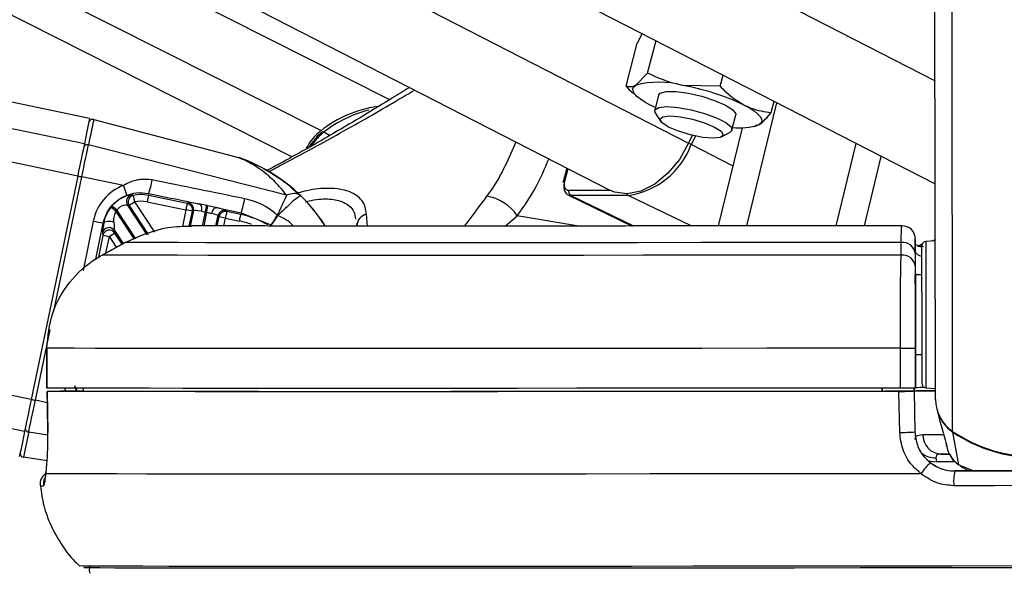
# Paper-space layout 'Surface Plate' of a CAD drawing. Header units: millimetres. Extents: x 2658 to 18042, y 1128 to 16227.
# Tile 14 of 64: x 6160 to 6308, y 5708 to 5791. Entities that reach past the tile are written whole.
import ezdxf

# ---------------------------------------------------------------- set-up
doc = ezdxf.new("R2010")
doc.units = ezdxf.units.MM
doc.layers.add('COMPONENT_GEOMETRY', color=7, linetype='Continuous')
doc.styles.add('SLDTEXTSTYLE1', font='TXT', dxfattribs={"width": 0.75})
doc.dimstyles.new('SLDDIMSTYLE0', dxfattribs={"dimtxt": 100, "dimasz": 6.604, "dimexe": 0, "dimexo": 0.0625, "dimgap": 25, "dimtad": 0, "dimtih": 1, "dimtoh": 1, "dimdec": 0, "dimlfac": 0.5, "dimrnd": 1e-09, "dimzin": 12, "dimdsep": 46, "dimtxsty": 'SLDTEXTSTYLE1', "dimsah": 1, "dimcen": 0.09, "dimadec": 0, "dimazin": 3, "dimtfac": 1, "dimtdec": 0, "dimtofl": 0, "dimtmove": 0, "dimatfit": 3, "dimfxl": 1, "dimfrac": 2, "dimtolj": 1, "dimtzin": 12, "dimarcsym": 0})

# ---------------------------------------------------------------- blocks, each defined once
blk = doc.blocks.new('_D_11')
at = {"layer": 'COMPONENT_GEOMETRY', "color": 7, "ltscale": 2}
for p, q in [((8881.73, 5900.55), (9410.21, 5900.55)), ((9403.86, 5900.55), (9403.86, 3746.68)), ((9403.86, 1434.05), (9403.86, 3587.93)), ((3885.31, 1434.05), (9410.21, 1434.05))]:
    blk.add_line(p, q, dxfattribs=at)
for points in [[(9403.86, 5900.55), (9402.84, 5893.95), (9404.88, 5893.95)], [(9403.86, 1434.05), (9404.88, 1440.65), (9402.84, 1440.65)]]:
    blk.add_solid(points, dxfattribs=at)
at = {"layer": 'COMPONENT_GEOMETRY', "color": 7, "ltscale": 2, "insert": (9256.08, 3716.83), "char_height": 100, "attachment_point": 1, "style": 'SLDTEXTSTYLE1'}
blk.add_mtext('2233', dxfattribs=at)

psp = doc.layouts.new('Surface Plate')

# ---------------------------------------------------------------- linework, layer by layer
at = {"color": 8, "linetype": 'Continuous', "lineweight": 25, "ltscale": 2}
for p, q in [((6160.56, 5729.38), (5336.75, 5900.55)), ((6161.56, 5734.2), (5360.94, 5900.55)), ((6168.55, 5767.83), (5529.79, 5900.55)), ((6169.55, 5772.66), (5554.01, 5900.55)), ((6200.77, 5770.71), (5943.54, 5900.55)), ((6205.13, 5774.66), (5955.72, 5900.55)), ((6011.77, 5900.55), (6260.41, 5772.78)), ((6067.14, 5900.55), (6297.48, 5782.18)), ((6300.13, 5729.38), (6299.94, 5869.29)), ((6206.44, 5773.93), (6205.56, 5774.42)), ((6267.12, 5769.32), (6260.81, 5772.57)), ((6242.24, 5768.92), (6241.74, 5767.01)), ((6164.96, 5747.46), (6169.17, 5767.71)), ((6202.11, 5764.86), (6201.84, 5765.07)), ((6242.4, 5765.69), (6248.52, 5765.69)), ((6252.16, 5760.3), (6242.66, 5764.92)), ((6260.82, 5760.31), (6251.34, 5764.92)), ((6176.3, 5763.39), (6179.15, 5759.03)), ((6180.13, 5759.37), (6177.13, 5763.94)), ((6177.07, 5758.31), (6174.32, 5762.51)), ((6174.45, 5762.65), (6177.25, 5758.37)), ((6184.81, 5762.73), (6184.29, 5760.21)), ((6185.32, 5760.28), (6185.79, 5762.53)), ((6187.32, 5760.33), (6187.75, 5762.41)), ((6187.93, 5762.38), (6187.51, 5760.33)), ((6212.15, 5760.3), (6211.99, 5762.08)), ((6232.82, 5760.3), (6234.64, 5761.85)), ((6243.89, 5760.3), (6234.64, 5761.85)), ((6170.89, 5761.04), (6169.35, 5753.62)), ((6171.25, 5755.33), (6172.38, 5760.73)), ((6189.78, 5761.7), (6189.49, 5760.32)), ((6190.51, 5760.32), (6190.76, 5761.49)), ((6172.33, 5758.89), (6171.65, 5755.59)), ((6175.23, 5757.59), (6174.14, 5759.24)), ((6172.8, 5756.26), (6173.31, 5758.69)), ((6173.31, 5758.69), (6174.35, 5757.1)), ((6295.53, 5757.48), (6295.08, 5757.32)), ((6162.18, 5734.07), (6164.38, 5744.67)), ((6168.08, 5736.31), (6168.45, 5735.42)), ((6169.38, 5735.79), (6169.32, 5735.89)), ((6163.97, 5733.7), (6162.18, 5734.07)), ((6164.05, 5728.81), (6161.18, 5729.28)), ((6300.47, 5724.82), (6297.69, 5724.82)), ((6301.07, 5724.33), (6303.31, 5723.43)), ((6301.74, 5724), (6301.07, 5724.33))]:
    psp.add_line(p, q, dxfattribs=at)
at = {"color": 7, "linetype": 'Continuous', "lineweight": 25, "ltscale": 2}
for p, q in [((6170.34, 5776.49), (5573.27, 5900.55)), ((6215.47, 5779.32), (5975.3, 5900.55)), ((5986.1, 5900.55), (6248.56, 5765.68)), ((6036.9, 5900.55), (6297.5, 5766.63)), ((6297.55, 5734.2), (6297.34, 5885.01)), ((6253.43, 5789.28), (6252.7, 5787.85)), ((6251.02, 5781.33), (6252.7, 5787.85)), ((6254.26, 5783.3), (6255.52, 5788.21)), ((6254.26, 5783.3), (6252.43, 5781.47)), ((6265.17, 5781.33), (6265.6, 5783.02)), ((6265.17, 5781.33), (6259.5, 5781.47)), ((6252.16, 5780.24), (6252.72, 5779.75)), ((6255.91, 5780.01), (6255.32, 5777.73)), ((6255.42, 5778.14), (6254.65, 5778.51)), ((6269.18, 5760.32), (6273.69, 5778.87)), ((6272.84, 5777.38), (6273.28, 5779.08)), ((6255.41, 5777.34), (6256.2, 5776.09)), ((6266.94, 5774.75), (6267.53, 5777.02)), ((6170.95, 5776.33), (6192.73, 5770.61)), ((6270.2, 5775.26), (6270.51, 5775.33)), ((6270.48, 5775.5), (6271.01, 5775.56)), ((6260.97, 5773.92), (6260.41, 5772.78)), ((6261.44, 5773.85), (6260.81, 5772.57)), ((6264.93, 5760.31), (6268.53, 5775.1)), ((6265.38, 5773.73), (6266.67, 5774.44)), ((6199.96, 5764.96), (6170.16, 5772.5)), ((6282.61, 5760.33), (6285.63, 5772.73)), ((6286.86, 5760.33), (6289.4, 5770.79)), ((6168.55, 5767.83), (6161.56, 5734.2)), ((6242.09, 5769), (6241.56, 5766.95)), ((6175.42, 5766.41), (6169.17, 5767.71)), ((6179.24, 5765.21), (6179.17, 5764.92)), ((6185.01, 5763.71), (6179.17, 5764.92)), ((6242.24, 5765.01), (6251.93, 5760.3)), ((6251.34, 5764.92), (6242.66, 5764.92)), ((6179.01, 5758.98), (6176.05, 5763.48)), ((6176.05, 5763.48), (6176.3, 5763.39)), ((6178.97, 5763.94), (6184.81, 5762.73)), ((6185.19, 5763.82), (6185.01, 5763.71)), ((6187.95, 5763.38), (6187.02, 5763.57)), ((6185.96, 5762.64), (6185.47, 5760.29)), ((6185.79, 5762.53), (6185.96, 5762.64)), ((6187.15, 5762.52), (6187.75, 5762.41)), ((6189.34, 5760.32), (6189.66, 5761.87)), ((6189.37, 5763.07), (6193.13, 5762.28)), ((6189.66, 5761.87), (6189.78, 5761.7)), ((6190.96, 5762.47), (6190.84, 5762.64)), ((6193.07, 5762.03), (6190.96, 5762.47)), ((6193.13, 5762.28), (6193.07, 5762.03)), ((6193.13, 5762.28), (6197.61, 5760.48)), ((6198.65, 5761.87), (6198.64, 5761.87)), ((6198.65, 5761.87), (6198.65, 5761.87)), ((6172.38, 5760.73), (6172.45, 5760.72)), ((6190.76, 5761.49), (6192.87, 5761.05)), ((6210.48, 5760.66), (6210.55, 5760.33)), ((6172.26, 5759.27), (6172.33, 5758.89)), ((6174.07, 5759.61), (6175.36, 5757.66)), ((6174.14, 5759.24), (6174.07, 5759.61)), ((6175.67, 5757.83), (6172.21, 5755.93)), ((6172.21, 5755.92), (6175.67, 5757.82)), ((6175.67, 5757.82), (6175.67, 5757.83)), ((6292.38, 5755.92), (6292.38, 5757.82)), ((6294.52, 5756.55), (6294.52, 5758.13)), ((6295.31, 5757.25), (6294.57, 5757.47)), ((6295.55, 5757.55), (6295.2, 5757.43)), ((6297.52, 5758.05), (6296.08, 5757.98)), ((6297.55, 5758.23), (6296.95, 5758.02)), ((6172.21, 5755.92), (6172.21, 5755.93)), ((6294.52, 5756.55), (6294.52, 5752.94)), ((6294.52, 5756.08), (6294.52, 5754.18)), ((6294.84, 5757.29), (6295.75, 5757.2)), ((6295.52, 5752.95), (6294.52, 5752.94)), ((6294.52, 5752.94), (6294.52, 5752.94)), ((6294.55, 5735.94), (6294.53, 5747.04)), ((6163.9, 5741.91), (6163.9, 5735.91)), ((6163.91, 5741.91), (6163.9, 5741.91)), ((6163.92, 5735.91), (6163.91, 5741.91)), ((6292.28, 5735.91), (6292.27, 5741.91)), ((6294.54, 5741.92), (6294.55, 5735.92)), ((6294.54, 5740.94), (6295.54, 5740.95)), ((6294.54, 5740.94), (6294.55, 5735.95)), ((6294.54, 5740.94), (6294.55, 5735.96)), ((6163.9, 5735.91), (6163.92, 5735.91)), ((6163.94, 5735.41), (6164.04, 5729.24)), ((6163.95, 5735.41), (6163.96, 5735.41)), ((6169.39, 5735.42), (6165.93, 5735.42)), ((6168.1, 5735.42), (6169.39, 5735.42)), ((6169.38, 5735.92), (6169.39, 5735.41)), ((6289.55, 5735.92), (6289.55, 5735.42)), ((6289.55, 5735.42), (6289.55, 5735.91)), ((6294.34, 5735.44), (6289.96, 5735.43)), ((6289.96, 5735.42), (6289.96, 5735.43)), ((6289.96, 5735.43), (6289.96, 5735.42)), ((6294.33, 5735.92), (6294.34, 5735.44)), ((6294.34, 5735.45), (6294.33, 5735.92)), ((6294.34, 5735.45), (6294.34, 5735.46)), ((6294.34, 5735.46), (6294.45, 5729.31)), ((6294.34, 5735.44), (6294.34, 5735.42)), ((6294.34, 5735.42), (6294.45, 5729.31)), ((6294.55, 5735.96), (6294.55, 5735.95)), ((6294.55, 5735.94), (6294.55, 5735.92)), ((6296.11, 5735.92), (6297.55, 5735.84)), ((6297.78, 5732.6), (6298.22, 5730.93)), ((6298.23, 5730.93), (6298.41, 5730.28)), ((6164.05, 5729.24), (6164.04, 5729.24)), ((6294.45, 5729.31), (6294.45, 5729.32)), ((6301.07, 5724.33), (6300.14, 5729.28)), ((6299.13, 5727.63), (6299.15, 5727.56)), ((6299.21, 5727.24), (6299.31, 5726.86)), ((6163.94, 5724.94), (6160.39, 5725.49)), ((6297.62, 5725.41), (6297.69, 5724.82)), ((6298.37, 5725.97), (6299.69, 5725.98)), ((6163.77, 5723.02), (6163.77, 5723.34)), ((6300.46, 5723.43), (6300.46, 5723.43)), ((6301.29, 5724.22), (6301.7, 5723.92))]:
    psp.add_line(p, q, dxfattribs=at)
at = {"color": 7, "linetype": 'Continuous', "lineweight": 25, "ltscale": 2, "flags": 128}
for points in [[(6254.65, 5778.51), (6253.84, 5778.96), (6253.17, 5779.4), (6252.64, 5779.82), (6252.27, 5780.22), (6252.06, 5780.59), (6252.02, 5780.93), (6252.14, 5781.22), (6252.43, 5781.47)], [(6255.91, 5780.01), (6256.14, 5780.29), (6257.05, 5780.53), (6258.53, 5780.53), (6260.38, 5780.29), (6262.4, 5779.83), (6264.34, 5779.22), (6265.96, 5778.51), (6267.07, 5777.81), (6267.53, 5777.2), (6267.53, 5777.02)], [(6255.41, 5777.34), (6255.35, 5777.81), (6255.93, 5778.16), (6257.14, 5778.29)], [(6257.14, 5778.29), (6258.84, 5778.16), (6260.8, 5777.81), (6262.81, 5777.26), (6264.62, 5776.6), (6266, 5775.88), (6266.8, 5775.21), (6266.91, 5774.67), (6266.67, 5774.44)], [(6268.79, 5778.51), (6269.59, 5778.07), (6270.27, 5777.63), (6270.79, 5777.21), (6271.16, 5776.81), (6271.37, 5776.44), (6271.42, 5776.1), (6271.29, 5775.8), (6271.01, 5775.56)], [(6257.61, 5776.87), (6259.18, 5776.74), (6261.01, 5776.38), (6262.82, 5775.84), (6264.32, 5775.2), (6265.3, 5774.56), (6265.61, 5774.02), (6265.19, 5773.65), (6264.11, 5773.53), (6262.54, 5773.65), (6260.72, 5774.02), (6258.91, 5774.56), (6257.41, 5775.2), (6256.43, 5775.84), (6256.12, 5776.38), (6256.54, 5776.74), (6257.61, 5776.87)], [(6170.34, 5776.49), (6170.34, 5776.49), (6170.29, 5776.24), (6170.14, 5775.51), (6169.89, 5774.3), (6169.55, 5772.66)], [(6170.95, 5776.33), (6170.94, 5776.27), (6170.9, 5776.08), (6170.84, 5775.78), (6170.75, 5775.35), (6170.64, 5774.8), (6170.5, 5774.15), (6170.34, 5773.38), (6170.16, 5772.5)], [(6169.55, 5772.66), (6169.46, 5772.22), (6169.35, 5771.72), (6169.24, 5771.16), (6169.11, 5770.55), (6168.98, 5769.91), (6168.84, 5769.23), (6168.69, 5768.54), (6168.55, 5767.83)], [(6169.17, 5767.71), (6169.31, 5768.41), (6169.45, 5769.1), (6169.59, 5769.77), (6169.73, 5770.41), (6169.85, 5771.01), (6169.97, 5771.57), (6170.07, 5772.07), (6170.16, 5772.5)], [(6260.41, 5772.78), (6259.03, 5770.34), (6257.3, 5768.24), (6255.32, 5766.6), (6253.24, 5765.54), (6251.18, 5765.13), (6249.27, 5765.38), (6248.56, 5765.68)], [(6241.72, 5766.81), (6241.65, 5766.85), (6241.6, 5766.88), (6241.57, 5766.92), (6241.56, 5766.95), (6241.56, 5766.95)], [(6177.13, 5763.94), (6177.09, 5764.12), (6177.05, 5764.3), (6177.02, 5764.47), (6176.99, 5764.61), (6176.96, 5764.73), (6176.94, 5764.83), (6176.93, 5764.89), (6176.92, 5764.91)], [(6185.01, 5763.71), (6185.01, 5763.68), (6184.99, 5763.62), (6184.97, 5763.52), (6184.95, 5763.4), (6184.92, 5763.26), (6184.88, 5763.09), (6184.85, 5762.91), (6184.81, 5762.73)], [(6187.75, 5762.41), (6187.79, 5762.59), (6187.82, 5762.76), (6187.86, 5762.92), (6187.88, 5763.06), (6187.91, 5763.18), (6187.93, 5763.28), (6187.94, 5763.34), (6187.95, 5763.38)], [(6187.93, 5762.38), (6187.97, 5762.55), (6188, 5762.72), (6188.04, 5762.88), (6188.06, 5763.02), (6188.09, 5763.14), (6188.11, 5763.24), (6188.12, 5763.31), (6188.13, 5763.35)], [(6188.72, 5762.19), (6188.77, 5762.37), (6188.84, 5762.54), (6188.91, 5762.7), (6189, 5762.83), (6189.09, 5762.94), (6189.18, 5763.02), (6189.28, 5763.06), (6189.37, 5763.07)], [(6190.96, 5762.47), (6190.95, 5762.44), (6190.94, 5762.38), (6190.92, 5762.29), (6190.9, 5762.17), (6190.87, 5762.02), (6190.83, 5761.86), (6190.79, 5761.68), (6190.76, 5761.49)], [(6192.87, 5761.05), (6192.91, 5761.24), (6192.95, 5761.42), (6192.98, 5761.58), (6193.01, 5761.73), (6193.04, 5761.85), (6193.06, 5761.94), (6193.07, 5762), (6193.07, 5762.03)], [(6172.45, 5760.72), (6172.52, 5760.83), (6172.65, 5760.93), (6172.82, 5761), (6173.03, 5761.04), (6173.27, 5761.05), (6173.52, 5761.02), (6173.76, 5760.96), (6173.98, 5760.88)], [(6292.38, 5757.82), (6282.15, 5757.81), (6272.1, 5757.8), (6262.27, 5757.8), (6252.73, 5757.79), (6243.53, 5757.78), (6234.71, 5757.78), (6226.34, 5757.77), (6218.45, 5757.77), (6211.1, 5757.77), (6204.32, 5757.77), (6198.15, 5757.78), (6192.63, 5757.78), (6187.78, 5757.79), (6183.64, 5757.8), (6180.23, 5757.8), (6177.57, 5757.81), (6175.67, 5757.82)], [(6295.53, 5749.07), (6295.52, 5751.64), (6295.52, 5753.89), (6295.52, 5755.67), (6295.52, 5756.85), (6295.52, 5757.36), (6295.52, 5757.38)], [(6292.38, 5755.92), (6282.42, 5755.91), (6272.61, 5755.9), (6263.01, 5755.89), (6253.65, 5755.89), (6244.6, 5755.88), (6235.89, 5755.88), (6227.58, 5755.87), (6219.7, 5755.87), (6212.29, 5755.87), (6205.39, 5755.87), (6199.04, 5755.87), (6193.27, 5755.88), (6188.1, 5755.88), (6183.57, 5755.89), (6179.7, 5755.89), (6176.5, 5755.9), (6174, 5755.91), (6172.21, 5755.92)], [(6294.53, 5747.04), (6294.53, 5748.2), (6294.53, 5749.31), (6294.53, 5750.33), (6294.53, 5751.22), (6294.52, 5751.95), (6294.52, 5752.49), (6294.52, 5752.83), (6294.52, 5752.94)], [(6295.52, 5752.95), (6295.52, 5753.27), (6295.52, 5753.55)], [(6295.54, 5736.52), (6295.54, 5736.73), (6295.54, 5737.63), (6295.54, 5739.16), (6295.54, 5741.23), (6295.54, 5743.68), (6295.53, 5746.35), (6295.53, 5749.07)], [(6292.27, 5741.91), (6282.16, 5741.9), (6272.19, 5741.89), (6262.41, 5741.88), (6252.86, 5741.88), (6243.59, 5741.87), (6234.65, 5741.86), (6226.07, 5741.86), (6217.89, 5741.86), (6210.16, 5741.86), (6202.91, 5741.86), (6196.17, 5741.86), (6189.97, 5741.86), (6184.34, 5741.86), (6179.32, 5741.87), (6174.92, 5741.88), (6171.16, 5741.88), (6168.07, 5741.89), (6165.65, 5741.9), (6163.91, 5741.91)], [(6295.54, 5740.35), (6295.54, 5740.49), (6295.54, 5740.95)], [(6292.28, 5735.91), (6282.16, 5735.9), (6272.2, 5735.89), (6262.41, 5735.88), (6252.87, 5735.88), (6243.6, 5735.87), (6234.66, 5735.86), (6226.08, 5735.86), (6217.9, 5735.86), (6210.17, 5735.86), (6202.91, 5735.86), (6196.17, 5735.86), (6189.98, 5735.86), (6184.35, 5735.86), (6179.33, 5735.87), (6174.93, 5735.88), (6171.17, 5735.88), (6168.07, 5735.89), (6165.65, 5735.9), (6163.92, 5735.91)], [(6164.05, 5729.24), (6163.99, 5733.24), (6163.95, 5735.41)], [(6292.06, 5735.41), (6281.42, 5735.4), (6270.94, 5735.39), (6260.67, 5735.38), (6250.68, 5735.37), (6241, 5735.37), (6231.7, 5735.36), (6222.81, 5735.36), (6214.39, 5735.36), (6206.48, 5735.36), (6199.12, 5735.36), (6192.35, 5735.36), (6186.2, 5735.36), (6180.71, 5735.37), (6175.9, 5735.37), (6171.8, 5735.38), (6168.43, 5735.39), (6165.81, 5735.4), (6163.95, 5735.41)], [(6289.96, 5735.42), (6279.9, 5735.41), (6270.01, 5735.4), (6260.33, 5735.39), (6250.9, 5735.38), (6241.78, 5735.37), (6233, 5735.37), (6224.61, 5735.37), (6216.65, 5735.36), (6209.17, 5735.36), (6202.19, 5735.36), (6195.75, 5735.37), (6189.88, 5735.37), (6184.62, 5735.37), (6179.98, 5735.38), (6175.99, 5735.39), (6172.67, 5735.4), (6170.04, 5735.41), (6168.1, 5735.42)], [(6292.18, 5729.24), (6292.1, 5733.24), (6292.06, 5735.41)], [(6294.34, 5735.48), (6295.13, 5735.48), (6297.58, 5735.49)], [(6161.56, 5734.2), (6161.41, 5733.5), (6161.27, 5732.8), (6161.13, 5732.13), (6160.99, 5731.48), (6160.87, 5730.88), (6160.75, 5730.32), (6160.65, 5729.82), (6160.56, 5729.38)], [(6161.18, 5729.28), (6161.27, 5729.72), (6161.37, 5730.21), (6161.49, 5730.77), (6161.62, 5731.37), (6161.75, 5732.01), (6161.89, 5732.68), (6162.03, 5733.37), (6162.18, 5734.07)], [(6160.56, 5729.38), (6160.22, 5727.75), (6159.97, 5726.55), (6159.81, 5725.82), (6159.76, 5725.58)], [(6161.18, 5729.28), (6161, 5728.41), (6160.84, 5727.65), (6160.7, 5726.99), (6160.59, 5726.45), (6160.5, 5726.03), (6160.44, 5725.73), (6160.4, 5725.54), (6160.39, 5725.49)], [(6299.59, 5725.98), (6299.03, 5725.98), (6298.37, 5725.97)], [(6300.46, 5723.43), (6303.48, 5723.43), (6306.51, 5723.43), (6309.53, 5723.44), (6312.56, 5723.44), (6315.59, 5723.45), (6318.62, 5723.45), (6321.64, 5723.45), (6324.67, 5723.46)], [(6324.67, 5723.46), (6321.64, 5723.46), (6318.62, 5723.45), (6315.59, 5723.45), (6312.56, 5723.44), (6309.53, 5723.44), (6306.51, 5723.44), (6303.48, 5723.43), (6300.46, 5723.43)], [(6295.38, 5723.02), (6284.93, 5723.01), (6274.62, 5722.99), (6264.5, 5722.99), (6254.62, 5722.98), (6245.02, 5722.97), (6235.76, 5722.96), (6226.88, 5722.96), (6218.43, 5722.96), (6210.45, 5722.96), (6202.98, 5722.96), (6196.05, 5722.96), (6189.7, 5722.96), (6183.97, 5722.96), (6178.87, 5722.97), (6174.44, 5722.98), (6170.7, 5722.99), (6167.66, 5722.99), (6165.35, 5723.01), (6163.77, 5723.02)], [(6324.83, 5721.24), (6321.77, 5721.24), (6318.7, 5721.23), (6315.64, 5721.23), (6312.57, 5721.22), (6309.5, 5721.22), (6306.43, 5721.21), (6303.36, 5721.21), (6300.3, 5721.21)], [(6310.07, 5709.13), (6300.05, 5709.12), (6290.09, 5709.11), (6280.23, 5709.1), (6270.54, 5709.09), (6261.05, 5709.08), (6251.81, 5709.07), (6242.86, 5709.06), (6234.26, 5709.06), (6226.04, 5709.06), (6218.24, 5709.05), (6210.89, 5709.05), (6204.05, 5709.05), (6197.73, 5709.06), (6191.97, 5709.06), (6186.8, 5709.06), (6182.25, 5709.07), (6178.33, 5709.08), (6175.06, 5709.09), (6172.46, 5709.1), (6170.54, 5709.11), (6169.32, 5709.12), (6168.8, 5709.13), (6168.77, 5709.13)], [(6316.37, 5708.85), (6306.27, 5708.84), (6296.2, 5708.83), (6286.21, 5708.82), (6276.36, 5708.81), (6266.68, 5708.8), (6257.23, 5708.79), (6248.06, 5708.78), (6239.21, 5708.78), (6230.73, 5708.77), (6222.65, 5708.77), (6215.02, 5708.77), (6207.88, 5708.77), (6201.26, 5708.77), (6195.2, 5708.77), (6189.71, 5708.78), (6184.84, 5708.78), (6180.61, 5708.79), (6177.04, 5708.8), (6174.14, 5708.81), (6171.93, 5708.82), (6170.42, 5708.83), (6169.61, 5708.84), (6169.48, 5708.85)]]:
    psp.add_lwpolyline(points, dxfattribs=at)
at = {"color": 8, "linetype": 'Continuous', "lineweight": 25, "ltscale": 2, "flags": 128}
for points in [[(6241.56, 5766.95), (6241.58, 5766.98), (6241.61, 5766.99), (6241.67, 5767.01), (6241.74, 5767.01)], [(6296.08, 5757.98), (6296.08, 5757.96), (6296.09, 5757.42), (6296.09, 5756.17), (6296.09, 5754.29), (6296.09, 5751.91), (6296.1, 5749.19)], [(6295.31, 5757.24), (6295.5, 5757.18), (6295.52, 5757.17)], [(6296.1, 5749.19), (6296.1, 5746.32), (6296.1, 5743.49), (6296.11, 5740.9), (6296.11, 5738.72), (6296.11, 5737.1), (6296.11, 5736.15), (6296.11, 5735.92)], [(6300.16, 5729.36), (6300.15, 5729.31), (6300.14, 5729.28)], [(6295.66, 5728.92), (6296.55, 5728.92), (6297.65, 5728.93), (6298.76, 5728.93)], [(6296.59, 5724.93), (6297.09, 5724.83), (6297.69, 5724.82)]]:
    psp.add_lwpolyline(points, dxfattribs=at)
at = {"color": 7, "linetype": 'Continuous', "lineweight": 25, "ltscale": 4}
for centre, radius, start, end in [((6255.96, 5768.89), 13.07, 74.3071, 105.6929), ((6253.48, 5746.51), 35.47, 64.4418, 80.2399), ((6215.87, 5761.3), 17.13, 97.6263, 128.7914), ((6216.9, 5759.92), 18.41, 104.3147, 128.0254), ((6170.8, 5775.75), 0.6, 75.2592, 168.2714), ((6268.21, 5783.33), 8.26, 261.9147, 289.8086), ((6210.12, 5768.25), 8.12, 127.902, 152.3606), ((6169.98, 5771.97), 0.561, 70.6054, 161.6699), ((6249.68, 5776.66), 11.86, 278.0362, 339.8278), ((6191.46, 5765.77), 5, 70.0641, 75.267), ((6191.33, 5875.3), 109.85, 258.0289, 258.3583), ((6166.23, 5762.41), 10.02, 14.6438, 23.5209), ((6168.41, 5768.99), 11.46, 340.7112, 351.2133), ((6176.89, 5764.03), 1, 104.9506, 212.9868), ((6177.14, 5763.93), 1, 102.2902, 212.9666), ((6178.06, 5759.56), 5.47, 78.2583, 101.9966), ((6660.4, 5664.29), 491.63, 168.1889, 168.3052), ((6229.13, 5758.28), 6.56, 32.9376, 82.0316), ((6243.04, 5765.48), 0.681, 161.8926, 235.4468), ((6178.2, 5759.44), 5.94, 139.4274, 141.6729), ((6018.8, 5581.6), 238.76, 49.315, 49.5545), ((6290.37, 5590.78), 206.9, 123.1831, 123.4598), ((6178.06, 5759.56), 4.47, 78.262, 101.9978), ((6184.81, 5762.73), 1, 348.444, 78.0809), ((6184.98, 5762.84), 1, 348.437, 78.0875), ((6186.13, 5762.93), 1.1, 338.4221, 35.8992), ((6181.92, 5766.19), 11.87, 340.755, 351.379), ((6031.69, 5582.35), 229.78, 51.6314, 51.8802), ((6178.3, 5759.36), 5.07, 139.4519, 141.6259), ((6143.41, 5562.3), 204.66, 78.0499, 78.3296), ((6190.64, 5761.66), 1, 78.4432, 168.0775), ((6190.76, 5761.49), 1, 78.4348, 168.0935), ((6190.33, 5748.84), 13.48, 59.66, 78.2596), ((6212.35, 5760.32), 1.8, 101.7481, 179.7448), ((6235.64, 6070.96), 316.61, 258.1991, 258.473), ((6144.89, 5541.79), 224.44, 78.2092, 78.4641), ((6292.52, 5758.34), 2, 0.0366, 90.299), ((6173.24, 5759.06), 1, 33.8734, 167.6479), ((6173.31, 5758.68), 1, 33.8826, 167.646), ((6124.27, 5523.57), 240.18, 78.2176, 78.4557), ((6306.36, 5556.28), 242.22, 123.0821, 123.3182), ((6292.62, 5755.93), 1.91, 4.4258, 97.2548), ((6296.12, 5757.38), 0.6, 93.077, 180.077), ((6292.62, 5754.03), 1.91, 4.4207, 97.1687), ((6292.32, 6173.37), 431.46, 269.9937, 270.2952), ((6292.35, 6158.52), 422.6, 269.9905, 270.2983), ((6297.82, 5345.43), 390.05, 90.0358, 90.512), ((6296.09, 5610.51), 125.46, 90.089, 90.7032), ((6296.14, 5736.52), 0.6, 180.077, 267.077), ((6303.39, 5734.23), 5.84, 180.2655, 236.039), ((6303.42, 5734.12), 5.84, 195.1159, 235.9364), ((6161.22, 5729.84), 0.561, 174.7716, 265.8744), ((6292.13, 5765.03), 35.8, 270.0836, 273.7219), ((6312.53, 5747.7), 22.12, 235.8926, 304.2612), ((6312.51, 5747.52), 22.04, 235.8655, 270.1251), ((6298.52, 5728.83), 2.86, 178.1725, 266.9513), ((6160.48, 5726.08), 0.6, 171.5618, 261.2547), ((6301.37, 5719.19), 7.11, 129.7812, 147.3805), ((6307.44, 5721.81), 7.16, 166.9423, 184.8169)]:
    psp.add_arc(centre, radius, start, end, dxfattribs=at)
at = {"color": 8, "linetype": 'Continuous', "lineweight": 25, "ltscale": 4}
for centre, radius, start, end in [((6210.31, 5768.25), 7.78, 127.6177, 147.0469), ((6205.41, 5774.23), 0.242, 51.6829, 116.2179), ((6255.22, 5761.46), 12.44, 63.3085, 65.3749), ((6184.63, 5746.97), 25, 32.2954, 70.0606), ((6251.55, 5765.33), 0.466, 206.8121, 242.2121), ((6190.33, 5748.83), 12.49, 69.539, 78.2554), ((6193.97, 5887.63), 156.82, 258.0727, 258.3033), ((6297.46, 5728.54), 3.13, 232.2, 273.0559), ((6165.39, 5721.43), 2.01, 154.4528, 186.2748), ((6163.34, 5727.41), 6.2, 265.869, 270.5244)]:
    psp.add_arc(centre, radius, start, end, dxfattribs=at)
at = {"color": 7, "linetype": 'Continuous', "lineweight": 25, "ltscale": 4}
for centre, major_axis, ratio, start_param, end_param in [((6178.12, 5759.54), (5.88, 4.47), 0.99993, 1.295485, 2.28615), ((6242.73, 5767.01), (0.64, 1.25), 0.664507, 1.899791, 3.470588), ((6243.13, 5766.81), (0.9, 1.79), 0.665803, 1.895436, 3.466232), ((6184.63, 5746.98), (-15.94, 19.26), 0.999944, 4.59088, 4.818001), ((6184.63, 5746.96), (19.51, 15.63), 0.999943, 6.178498, 6.404518), ((6187.92, 5763.24), (2.74, -0.57), 0.051092, 1.919264, 3.088958), ((6187.72, 5762.26), (1.76, -0.37), 0.080207, 1.919263, 3.088957), ((6187.9, 5762.23), (1.76, -0.37), 0.080207, 0.052084, 1.103057), ((6188.1, 5763.2), (2.74, -0.57), 0.051092, 0.052085, 1.103058), ((6173.07, 5763.13), (0.8, 3.88), 0.036816, 2.249904, 3.053072), ((6174.05, 5762.93), (-0.04, 3.33), 0.03363, 2.234336, 3.037504)]:
    psp.add_ellipse(centre, major_axis=major_axis, ratio=ratio, start_param=start_param, end_param=end_param, dxfattribs=at)
at = {"color": 8, "linetype": 'Continuous', "lineweight": 25, "ltscale": 4}
psp.add_ellipse((6173.65, 5738), major_axis=(5.88, 4.47), ratio=0.99993, start_param=2.77927, end_param=2.847526, dxfattribs=at)
at = {"color": 7, "linetype": 'Continuous', "lineweight": 25, "ltscale": 2}
for points, knots in [([(6259.5, 5781.47), (6259.37, 5781.5), (6257.53, 5781.84), (6255.83, 5782.6), (6254.26, 5783.3)], [0, 0, 0, 0, 0.0702, 1, 1, 1, 1]), ([(6218.43, 5781.16), (6217.57, 5780.62), (6214.05, 5778.42), (6207.71, 5774.62), (6201.24, 5770.91), (6197.79, 5769.07), (6196.98, 5768.64)], [0, 0, 0, 0, 0.136045, 0.554404, 0.89527, 1, 1, 1, 1]), ([(6252.43, 5781.47), (6252.39, 5781.45), (6251.84, 5781.13), (6251.42, 5781.23), (6251.02, 5781.33)], [0, 0, 0, 0, 0.070185, 1, 1, 1, 1]), ([(6251.02, 5781.33), (6251.31, 5781.02), (6251.69, 5780.61), (6252.11, 5780.32), (6252.22, 5780.25)], [0, 0, 0, 0, 0.750551, 1, 1, 1, 1]), ([(6265.17, 5781.33), (6265.46, 5781.03), (6266.58, 5779.9), (6267.85, 5779.1), (6268.79, 5778.51)], [0, 0, 0, 0, 0.257563, 1, 1, 1, 1]), ([(6268.79, 5778.51), (6269.14, 5778.35), (6270.45, 5777.73), (6271.83, 5777.53), (6272.84, 5777.38)], [0, 0, 0, 0, 0.268624, 1, 1, 1, 1]), ([(6271.01, 5775.56), (6271.05, 5775.58), (6271.6, 5775.93), (6272.24, 5776.68), (6272.84, 5777.38)], [0, 0, 0, 0, 0.0701993, 1, 1, 1, 1]), ([(6170.95, 5776.32), (6170.93, 5776.33), (6170.86, 5776.36), (6170.79, 5776.35), (6170.74, 5776.34)], [0, 0, 0, 0, 0.346596, 1, 1, 1, 1]), ([(6205.31, 5774.45), (6205.06, 5774.25), (6204.52, 5773.82), (6204.1, 5773.22), (6203.87, 5772.9)], [0, 0, 0, 0, 0.465637, 1, 1, 1, 1]), ([(6203.87, 5772.9), (6203.7, 5772.72), (6203.49, 5772.5), (6203.36, 5772.22), (6203.34, 5772.17)], [0, 0, 0, 0, 0.823289, 1, 1, 1, 1]), ([(6199.96, 5764.96), (6199.27, 5765.79), (6197.87, 5767.44), (6195.51, 5769.26), (6193.59, 5770.26), (6192.78, 5770.58), (6192.74, 5770.6), (6192.73, 5770.61)], [0, 0, 0, 0, 0.290537, 0.587116, 0.890416, 0.958459, 1, 1, 1, 1]), ([(6193.16, 5770.47), (6193.18, 5770.46), (6193.24, 5770.44), (6194.37, 5770.02), (6196.6, 5768.97), (6199.61, 5767.11), (6201.32, 5765.56), (6202.11, 5764.84)], [0, 0, 0, 0, 0.0346122, 0.0965533, 0.4099107, 0.7262707, 1, 1, 1, 1]), ([(6179.74, 5767.24), (6179.11, 5767.31), (6178.28, 5767.39), (6176.81, 5767.1), (6176.02, 5766.71), (6175.42, 5766.41)], [0, 0, 0, 0, 0.417883, 0.553983, 1, 1, 1, 1]), ([(6193.66, 5764.41), (6191.31, 5764.89), (6186.67, 5765.83), (6182.03, 5766.78), (6179.74, 5767.24)], [0, 0, 0, 0, 0.5067403, 1, 1, 1, 1]), ([(6172.38, 5760.73), (6172.53, 5761.25), (6172.87, 5762.4), (6174.03, 5763.87), (6175.19, 5764.64), (6175.86, 5764.91), (6175.92, 5764.94)], [0, 0, 0, 0, 0.282748, 0.621967, 0.961539, 1, 1, 1, 1]), ([(6176.64, 5765), (6176.58, 5765), (6176.52, 5765), (6176.23, 5764.94), (6175.77, 5764.81), (6174.96, 5764.42), (6174.22, 5763.88), (6173.83, 5763.46), (6173.69, 5763.3)], [0, 0, 0, 0, 0.176829, 0.200709, 0.411194, 0.640899, 0.865869, 1, 1, 1, 1]), ([(6175.92, 5764.94), (6176.39, 5765.09), (6177.47, 5765.43), (6178.59, 5765.29), (6179.24, 5765.21)], [0, 0, 0, 0, 0.429786, 1, 1, 1, 1]), ([(6176.92, 5764.91), (6176.86, 5764.93), (6176.76, 5764.96), (6176.66, 5764.99), (6176.64, 5765)], [0, 0, 0, 0, 0.6987607, 1, 1, 1, 1]), ([(6179.24, 5765.21), (6181.73, 5764.68), (6184.32, 5764.14), (6186.92, 5763.59), (6187.02, 5763.57)], [0, 0, 0, 0, 0.961066, 1, 1, 1, 1]), ([(6199.96, 5764.96), (6199.87, 5764.76), (6199.7, 5764.35), (6199.33, 5763.54), (6198.95, 5762.72), (6198.68, 5762.17), (6198.56, 5761.93)], [0, 0, 0, 0, 0.26178, 0.541738, 0.790394, 1, 1, 1, 1]), ([(6202.11, 5764.84), (6202.02, 5764.82), (6201.85, 5764.79), (6201.1, 5764.18), (6200.32, 5763.49), (6199.56, 5762.77), (6198.99, 5762.2), (6198.65, 5761.87)], [0, 0, 0, 0, 0.260774, 0.521325, 0.669702, 0.806501, 1, 1, 1, 1]), ([(6202.11, 5764.84), (6201.96, 5764.94), (6201.69, 5765.14), (6200.98, 5765.24), (6200.35, 5765.07), (6199.96, 5764.96)], [0, 0, 0, 0, 0.296987, 0.564309, 1, 1, 1, 1]), ([(6202.11, 5764.86), (6202.1, 5764.86), (6202.09, 5764.87), (6202.08, 5764.89), (6202.07, 5764.9)], [0, 0, 0, 0, 0.555867, 1, 1, 1, 1]), ([(6174.45, 5762.65), (6174.51, 5762.75), (6174.68, 5762.99), (6174.92, 5763.18), (6175.22, 5763.36), (6175.55, 5763.48), (6175.92, 5763.51), (6176.01, 5763.49), (6176.05, 5763.48)], [0, 0, 0, 0, 0.1261142, 0.3094874, 0.3353188, 0.5597895, 0.7806322, 1, 1, 1, 1]), ([(6188.13, 5763.35), (6188.12, 5763.35), (6188.06, 5763.36), (6188, 5763.37), (6187.95, 5763.38)], [0, 0, 0, 0, 0.236864, 1, 1, 1, 1]), ([(6189.37, 5763.07), (6189.26, 5763.1), (6188.86, 5763.19), (6188.44, 5763.28), (6188.13, 5763.35)], [0, 0, 0, 0, 0.27443, 1, 1, 1, 1]), ([(6198.56, 5761.93), (6198.45, 5762.03), (6197.47, 5762.88), (6195.84, 5763.86), (6194.19, 5764.28), (6193.66, 5764.41)], [0, 0, 0, 0, 0.082265, 0.70084, 1, 1, 1, 1]), ([(6173.54, 5763.12), (6173.31, 5762.79), (6172.81, 5762.07), (6172.55, 5761.22), (6172.46, 5760.76), (6172.45, 5760.72)], [0, 0, 0, 0, 0.433559, 0.94801, 1, 1, 1, 1]), ([(6173.98, 5760.88), (6173.98, 5760.91), (6173.97, 5761.22), (6174, 5761.78), (6174.23, 5762.29), (6174.32, 5762.51)], [0, 0, 0, 0, 0.056664, 0.592178, 1, 1, 1, 1]), ([(6187.75, 5762.41), (6187.8, 5762.41), (6187.86, 5762.39), (6187.92, 5762.38), (6187.93, 5762.38)], [0, 0, 0, 0, 0.762915, 1, 1, 1, 1]), ([(6187.93, 5762.38), (6188.13, 5762.33), (6188.41, 5762.27), (6188.65, 5762.21), (6188.72, 5762.19)], [0, 0, 0, 0, 0.718797, 1, 1, 1, 1]), ([(6197.61, 5760.48), (6197.62, 5760.48), (6197.64, 5760.5), (6197.7, 5760.6), (6197.8, 5760.73), (6197.92, 5760.92), (6198.07, 5761.14), (6198.23, 5761.39), (6198.39, 5761.66), (6198.51, 5761.84), (6198.56, 5761.93)], [0, 0, 0, 0, 0.124987, 0.249992, 0.374998, 0.500004, 0.625002, 0.749988, 0.874996, 1, 1, 1, 1]), ([(6197.64, 5760.46), (6197.65, 5760.46), (6197.67, 5760.48), (6197.75, 5760.57), (6197.85, 5760.7), (6197.98, 5760.88), (6198.13, 5761.09), (6198.29, 5761.34), (6198.47, 5761.6), (6198.58, 5761.78), (6198.64, 5761.87)], [0, 0, 0, 0, 0.124791, 0.249997, 0.374534, 0.499771, 0.624528, 0.749432, 0.874622, 1, 1, 1, 1]), ([(6197.64, 5760.46), (6197.65, 5760.46), (6197.68, 5760.48), (6197.78, 5760.59), (6197.98, 5760.85), (6198.25, 5761.25), (6198.47, 5761.6), (6198.59, 5761.78), (6198.65, 5761.87)], [0, 0, 0, 0, 0.125364, 0.2509856, 0.4999955, 0.7490168, 0.8746085, 1, 1, 1, 1]), ([(6197.65, 5760.45), (6197.66, 5760.46), (6197.68, 5760.47), (6197.76, 5760.56), (6197.86, 5760.69), (6197.99, 5760.87), (6198.14, 5761.09), (6198.31, 5761.33), (6198.48, 5761.59), (6198.59, 5761.78), (6198.65, 5761.87)], [0, 0, 0, 0, 0.125004, 0.250013, 0.375017, 0.500042, 0.625031, 0.750032, 0.875013, 1, 1, 1, 1]), ([(6198.64, 5761.87), (6198.61, 5761.89), (6198.58, 5761.9), (6198.56, 5761.93), (6198.56, 5761.93)], [0, 0, 0, 0, 0.998496, 1, 1, 1, 1]), ([(6292.51, 5760.34), (6291.7, 5760.34), (6287.92, 5760.34), (6281.24, 5760.33), (6272.57, 5760.32), (6264.1, 5760.31), (6255.87, 5760.31), (6247.92, 5760.3), (6240.28, 5760.3), (6233, 5760.3), (6226.11, 5760.29), (6219.64, 5760.29), (6213.63, 5760.29), (6208.11, 5760.3), (6203.11, 5760.3), (6198.64, 5760.3), (6194.74, 5760.31), (6191.41, 5760.32), (6188.71, 5760.32), (6186.76, 5760.33), (6185.99, 5760.34), (6185.68, 5760.34)], [0, 0, 0, 0, 0.0152244, 0.070933, 0.1266492, 0.1823645, 0.238079, 0.2937922, 0.3495034, 0.4052121, 0.4609176, 0.5166188, 0.5723138, 0.6280005, 0.6836744, 0.7393293, 0.7949533, 0.8505242, 0.9059944, 0.9612496, 1, 1, 1, 1]), ([(6197.61, 5760.48), (6197.61, 5760.47), (6197.62, 5760.47), (6197.63, 5760.47), (6197.64, 5760.46), (6197.64, 5760.46)], [0, 0, 0, 0, 0.279293, 0.557091, 1, 1, 1, 1]), ([(6197.64, 5760.46), (6197.64, 5760.46), (6197.64, 5760.46), (6197.64, 5760.46), (6197.65, 5760.45), (6197.65, 5760.45)], [0, 0, 0, 0, 0.222448, 0.489545, 1, 1, 1, 1]), ([(6175.67, 5757.82), (6177.78, 5758.77), (6181, 5760.2), (6184.48, 5760.27), (6185.68, 5760.3)], [0, 0, 0, 0, 0.657427, 1, 1, 1, 1]), ([(6294.52, 5758.13), (6294.52, 5758.27), (6294.52, 5758.56), (6294.52, 5756.92), (6294.52, 5756.08)], [0, 0, 0, 0, 0.485667, 1, 1, 1, 1]), ([(6163.91, 5741.91), (6164.09, 5743.7), (6164.43, 5747.27), (6167.17, 5752.03), (6170.09, 5754.7), (6171.92, 5755.76), (6172.21, 5755.92)], [0, 0, 0, 0, 0.31366, 0.627146, 0.941611, 1, 1, 1, 1]), ([(6292.27, 5741.91), (6292.27, 5743.7), (6292.27, 5747.27), (6292.3, 5752.03), (6292.35, 5754.7), (6292.38, 5755.76), (6292.38, 5755.92)], [0, 0, 0, 0, 0.31366, 0.627146, 0.941611, 1, 1, 1, 1]), ([(6294.52, 5754.18), (6294.52, 5754.03), (6294.52, 5753.11), (6294.53, 5750.77), (6294.53, 5746.61), (6294.54, 5743.48), (6294.54, 5741.92)], [0, 0, 0, 0, 0.058442, 0.373084, 0.686526, 1, 1, 1, 1]), ([(6163.97, 5735.41), (6164.04, 5735.41), (6164.17, 5735.42), (6164.63, 5735.42), (6165.23, 5735.42), (6165.69, 5735.42), (6165.93, 5735.42)], [0, 0, 0, 0, 0.246215, 0.492443, 0.73865, 1, 1, 1, 1]), ([(6292.06, 5735.41), (6292.29, 5735.41), (6292.74, 5735.41), (6293.38, 5735.42), (6293.9, 5735.42), (6294.26, 5735.42), (6294.31, 5735.42), (6294.34, 5735.42)], [0, 0, 0, 0, 0.197541, 0.395119, 0.592706, 0.790277, 1, 1, 1, 1]), ([(6163.77, 5723.02), (6163.82, 5723.43), (6163.93, 5724.42), (6164.06, 5726.57), (6164.06, 5728.35), (6164.05, 5729.24)], [0, 0, 0, 0, 0.260352, 0.630683, 1, 1, 1, 1]), ([(6295.38, 5723.02), (6294.91, 5723.43), (6293.76, 5724.42), (6292.5, 5726.57), (6292.29, 5728.35), (6292.18, 5729.24)], [0, 0, 0, 0, 0.260352, 0.630683, 1, 1, 1, 1]), ([(6294.45, 5729.32), (6294.53, 5728.65), (6294.69, 5727.31), (6295.74, 5725.54), (6297.27, 5724.21), (6298.94, 5723.52), (6300.04, 5723.45), (6300.46, 5723.43)], [0, 0, 0, 0, 0.215283, 0.430554, 0.64649, 0.863797, 1, 1, 1, 1]), ([(6294.45, 5729.31), (6294.53, 5728.65), (6294.69, 5727.31), (6295.62, 5725.7), (6296.47, 5724.96), (6296.82, 5724.65)], [0, 0, 0, 0, 0.370005, 0.740329, 1, 1, 1, 1]), ([(6298.41, 5730.28), (6298.54, 5729.8), (6298.81, 5728.83), (6299.08, 5727.84), (6299.23, 5727.34)], [0, 0, 0, 0, 0.493256, 1, 1, 1, 1]), ([(6294.47, 5728.14), (6294.5, 5728.34), (6294.58, 5728.8), (6295.26, 5728.88), (6295.66, 5728.92)], [0, 0, 0, 0, 0.416463, 1, 1, 1, 1]), ([(6298.37, 5725.97), (6298.14, 5725.95), (6297.86, 5725.93), (6297.63, 5725.73), (6297.63, 5725.55), (6297.62, 5725.41)], [0, 0, 0, 0, 0.477778, 0.58378, 1, 1, 1, 1]), ([(6299.76, 5725.84), (6299.8, 5725.75), (6299.95, 5725.37), (6300.29, 5724.95), (6300.62, 5724.71), (6300.71, 5724.65)], [0, 0, 0, 0, 0.189684, 0.795669, 1, 1, 1, 1]), ([(6163.77, 5723.34), (6163.76, 5723.26), (6163.71, 5722.82), (6163.66, 5722.43), (6163.6, 5722.18), (6163.61, 5722.22), (6163.61, 5722.22)], [0, 0, 0, 0, 0.124148, 0.669316, 0.97358, 1, 1, 1, 1]), ([(6296.82, 5724.65), (6297.4, 5724.28), (6298.52, 5723.58), (6299.83, 5723.48), (6300.46, 5723.43)], [0, 0, 0, 0, 0.519441, 1, 1, 1, 1]), ([(6301.71, 5723.95), (6301.85, 5723.87), (6302.22, 5723.63), (6302.62, 5723.51), (6302.87, 5723.43)], [0, 0, 0, 0, 0.38262, 1, 1, 1, 1]), ([(6163.82, 5723.14), (6163.67, 5723.02), (6163.34, 5722.78), (6163, 5722.21), (6162.84, 5721.63), (6162.92, 5721.29), (6162.94, 5721.18)], [0, 0, 0, 0, 0.253761, 0.540353, 0.853009, 1, 1, 1, 1]), ([(6163.4, 5721.21), (6163.46, 5721.28), (6163.59, 5721.45), (6163.71, 5722.48), (6163.77, 5723.02)], [0, 0, 0, 0, 0.4758679, 1, 1, 1, 1]), ([(6300.3, 5721.21), (6299.44, 5721.28), (6297.65, 5721.45), (6296.16, 5722.48), (6295.38, 5723.02)], [0, 0, 0, 0, 0.4758679, 1, 1, 1, 1]), ([(6162.94, 5721.17), (6163.08, 5720.18), (6163.37, 5718.12), (6164.46, 5715.18), (6165.96, 5712.48), (6167.45, 5710.45), (6168.52, 5709.43), (6168.89, 5709.09)], [0, 0, 0, 0, 0.2178, 0.454287, 0.67834, 0.890741, 1, 1, 1, 1]), ([(6170.46, 5709.07), (6170.43, 5709.03), (6170.33, 5708.89), (6170.26, 5708.58), (6170.28, 5708.26), (6170.38, 5708.1), (6170.4, 5708.06)], [0, 0, 0, 0, 0.140701, 0.478099, 0.852787, 1, 1, 1, 1])]:
    psp.add_open_spline(points, degree=3, knots=knots, dxfattribs=at)
at = {"color": 8, "linetype": 'Continuous', "lineweight": 25, "ltscale": 2}
for points, knots in [([(6197.25, 5768.48), (6197.99, 5768.87), (6201.3, 5770.58), (6207.55, 5774.01), (6214.14, 5777.77), (6217.96, 5780.02), (6219.21, 5780.76)], [0, 0, 0, 0, 0.093153, 0.414626, 0.808944, 1, 1, 1, 1]), ([(6234.44, 5772.93), (6233.37, 5770.5), (6232.09, 5767.55), (6230.34, 5765.18), (6230.04, 5764.78)], [0, 0, 0, 0, 0.8282802, 1, 1, 1, 1]), ([(6234.64, 5761.85), (6235.65, 5763.26), (6237.48, 5765.84), (6238.8, 5768.97), (6239.39, 5770.38)], [0, 0, 0, 0, 0.5502657, 1, 1, 1, 1]), ([(6211.99, 5762.08), (6211.86, 5762.81), (6211.63, 5764.15), (6209.53, 5765.64), (6206.57, 5766.1), (6203.76, 5765.83), (6202.1, 5765.4), (6201.64, 5765.28)], [0, 0, 0, 0, 0.2697445, 0.4976291, 0.7287013, 0.9256294, 1, 1, 1, 1]), ([(6230.04, 5764.78), (6229.01, 5763.38), (6227.74, 5761.65), (6226.86, 5760.51), (6226.68, 5760.29)], [0, 0, 0, 0, 0.806476, 1, 1, 1, 1]), ([(6202.79, 5763.93), (6202.85, 5763.94), (6203.93, 5764.27), (6205.85, 5764.48), (6207.58, 5764.26), (6209.06, 5763.65), (6210.15, 5762.77), (6210.27, 5761.75), (6210.32, 5761.34)], [0, 0, 0, 0, 0.0130926, 0.2528078, 0.4795707, 0.5330515, 0.8146566, 1, 1, 1, 1]), ([(6200.96, 5760.3), (6200.93, 5760.34), (6200.33, 5761.06), (6199.47, 5761.47), (6198.65, 5761.87)], [0, 0, 0, 0, 0.055569, 1, 1, 1, 1]), ([(6292.38, 5757.82), (6292.4, 5758.77), (6292.44, 5760.18), (6292.5, 5760.26), (6292.51, 5760.29)], [0, 0, 0, 0, 0.669429, 1, 1, 1, 1]), ([(6295.52, 5755.68), (6295.41, 5755.73), (6294.67, 5756), (6294.59, 5756.3), (6294.52, 5756.55)], [0, 0, 0, 0, 0.145915, 1, 1, 1, 1]), ([(6168.44, 5735.42), (6168.38, 5735.51), (6168.26, 5735.65), (6168.23, 5735.82), (6168.22, 5735.89)], [0, 0, 0, 0, 0.606838, 1, 1, 1, 1]), ([(6299.23, 5727.34), (6299.24, 5727.16), (6299.26, 5726.97), (6299.22, 5727.21), (6299.22, 5727.24)], [0, 0, 0, 0, 0.9015797, 1, 1, 1, 1]), ([(6299.31, 5726.86), (6299.31, 5726.85), (6299.38, 5726.53), (6299.67, 5725.88), (6300.24, 5725), (6300.8, 5724.55), (6301.07, 5724.33)], [0, 0, 0, 0, 0.0027121, 0.3164473, 0.669642, 1, 1, 1, 1])]:
    psp.add_open_spline(points, degree=3, knots=knots, dxfattribs=at)

# ---------------------------------------------------------------- dimensions: what is measured, and where the dimension line sits
at = {"layer": 'COMPONENT_GEOMETRY', "color": 7, "ltscale": 2}
dim = psp.add_linear_dim(base=(9403.86, 1434.05), p1=(8879.19, 5900.55), p2=(3882.77, 1434.05), angle=90, dimstyle='SLDDIMSTYLE0', dxfattribs=at)
dim.commit()
dim.dimension.update_dxf_attribs({"geometry": '_D_11', "text_midpoint": (9403.86, 3667.3), "dimtype": 160})

doc.saveas('drawing.dxf')
